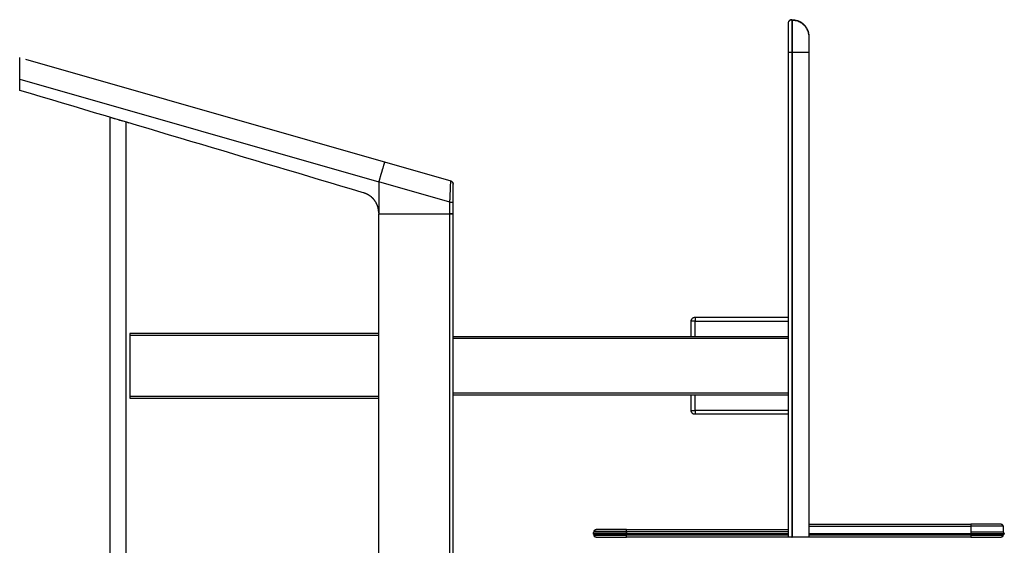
# Model space of a CAD drawing. Header units: millimetres. Extents: x -342 to 1180, y 625 to 2250.
# Tile 2 of 2: x -342 to 1180, y 1437 to 2250. Entities that reach past the tile are written whole.
import ezdxf

# ---------------------------------------------------------------- set-up
doc = ezdxf.new("R2010")
doc.units = ezdxf.units.MM

msp = doc.modelspace()

# ---------------------------------------------------------------- linework, layer by layer
at = {"color": 7, "linetype": 'Continuous', "lineweight": 25}
for p, q in [((851.4, 2249.6), (851.9, 2249.6)), ((877.6, 2227.1), (877.9, 2223.6)), ((845.9, 2199.6), (845.9, 1449.6)), ((851.4, 2199.6), (851.9, 2199.6)), ((851.4, 2199.6), (851.4, 1449.6)), ((851.9, 2199.6), (851.9, 1449.6)), ((877.9, 2199.6), (877.9, 1449.6)), ((-332.9, 2188.8), (324.2, 2000.3)), ((-342.1, 2157.9), (212.9, 1998.8)), ((-342.1, 2140.4), (-342.1, 2157.9)), ((-202.1, 775.8), (-202.1, 2098.4)), ((-173, 2089.8), (-178.7, 2091.5)), ((-178.1, 2091.3), (-178.1, 783)), ((322.9, 1967.5), (212.9, 1999)), ((212.9, 1998.8), (212.9, 1951.3)), ((327.6, 1997.1), (327.3, 1997.8)), ((190, 1981.8), (187.5, 1982.5)), ((322.9, 906.8), (322.9, 1967.5)), ((327.9, 906.8), (327.9, 1967.5)), ((212.9, 1951.3), (212.9, 1949.6)), ((212.9, 1949.6), (322.9, 1949.6)), ((212.9, 924.6), (212.9, 1949.6)), ((695.9, 1759.6), (695.9, 1783.6)), ((701.9, 1789.6), (845.9, 1789.6)), ((701.9, 1783.6), (845.9, 1783.6)), ((212.9, 1764.6), (-172.1, 1764.6)), ((-172.1, 1761.6), (-172.1, 1667.6)), ((845.9, 1759.6), (327.9, 1759.6)), ((-172.1, 1664.6), (212.9, 1664.6)), ((327.9, 1669.6), (845.9, 1669.6)), ((695.9, 1645.6), (695.9, 1669.6)), ((845.9, 1645.6), (701.9, 1645.6)), ((845.9, 1639.6), (701.9, 1639.6)), ((547.8, 1461.4), (547.4, 1461.2)), ((595.9, 1461.6), (845.9, 1461.6)), ((877.9, 1469.6), (1127.9, 1469.6)), ((877.9, 1466.6), (1127.9, 1466.6)), ((1127.9, 1466.6), (1127.9, 1452.6)), ((1177.9, 1466.6), (1177.9, 1457.6)), ((545.9, 1457.5), (545.9, 1458.6)), ((545.9, 1452.6), (545.9, 1453.6)), ((595.9, 1452.6), (595.9, 1458.6)), ((845.7, 1449.6), (595.9, 1449.6)), ((851.4, 1449.6), (851.9, 1449.6)), ((851.7, 1449.6), (851.5, 1449.6)), ((1127.9, 1449.6), (878, 1449.6)), ((1177.9, 1457.6), (1177.9, 1457.6)), ((1177.9, 1453.6), (1177.9, 1453.6)), ((1177.9, 1453.6), (1177.9, 1452.6))]:
    msp.add_line(p, q, dxfattribs=at)
at = {"color": 8, "linetype": 'Continuous', "lineweight": 25}
for p, q in [((701.9, 1759.6), (701.9, 1783.6)), ((212.9, 1761.6), (-172.1, 1761.6)), ((845.9, 1756.6), (327.9, 1756.6)), ((-172.1, 1667.6), (212.9, 1667.6)), ((327.9, 1672.6), (845.9, 1672.6)), ((701.9, 1645.6), (701.9, 1669.6)), ((595.9, 1458.6), (845.9, 1458.6)), ((595.9, 1455.6), (845.9, 1455.6)), ((845.9, 1452.6), (595.9, 1452.6)), ((877.9, 1455.6), (1127.9, 1455.6)), ((1127.9, 1452.6), (877.9, 1452.6))]:
    msp.add_line(p, q, dxfattribs=at)
at = {"color": 7, "linetype": 'Continuous', "lineweight": 25}
for points, knots in [([(851.4, 2249.6), (850.7, 2249.6), (850, 2249.5), (849, 2249.1), (848.7, 2248.9), (848, 2248.5), (847.7, 2248.3), (847.2, 2247.7), (847, 2247.4), (846.6, 2246.8), (846.4, 2246.5), (846, 2245.5), (845.9, 2244.8), (845.9, 2244.1)], [0, 0, 0, 0, 0.25, 0.25, 0.375, 0.375, 0.5, 0.5, 0.625, 0.625, 0.75, 0.75, 1, 1, 1, 1]), ([(845.9, 2244.1), (845.9, 2244.1), (845.9, 2243), (845.9, 2238.5), (845.9, 2231.9), (845.9, 2222), (845.9, 2211.3), (845.9, 2205.4), (845.9, 2199.6)], [0, 0, 0, 0, 0.25, 0.25, 0.5, 0.75, 0.75, 1, 1, 1, 1]), ([(851.4, 2248.7), (850.9, 2248.8), (849.8, 2249), (848.3, 2248.6), (847, 2247.6), (846.5, 2246.6), (846.3, 2246.1)], [0, 0, 0, 0, 0.248836, 0.501575, 0.753674, 1, 1, 1, 1]), ([(851.4, 2249.6), (851.4, 2249.6), (851.4, 2249.5), (851.4, 2248.8), (851.4, 2248.6)], [0, 0, 0, 0, 0.615522, 1, 1, 1, 1]), ([(851.9, 2249.6), (851.9, 2249.6), (851.9, 2248.3), (851.9, 2243.3), (851.9, 2235.9), (851.9, 2224.8), (851.9, 2212.7), (851.9, 2206.2), (851.9, 2199.6)], [0, 0, 0, 0, 0.25, 0.25, 0.5, 0.75, 0.75, 1, 1, 1, 1]), ([(851.9, 2249.6), (853.3, 2249.6), (856.2, 2249.4), (860.5, 2248.3), (864.8, 2246.4), (868.7, 2243.6), (872.1, 2240.2), (874.7, 2236.3), (876.4, 2232.7), (876.9, 2230.3), (877.1, 2229.4)], [0, 0, 0, 0, 0.121479, 0.249658, 0.383071, 0.5198, 0.657615, 0.79177, 0.922617, 1, 1, 1, 1]), ([(877.8, 2226), (877.7, 2226.8), (877.5, 2228.5), (876.6, 2231.3), (875.5, 2233.9), (874.3, 2236.1), (873.2, 2237.8), (871.8, 2239.6), (870, 2241.5), (867.9, 2243.3), (865.3, 2245.1), (862.4, 2246.6), (859.1, 2247.7), (855.5, 2248.5), (853.1, 2248.6), (851.9, 2248.7)], [0, 0, 0, 0, 0.094115, 0.186255, 0.278853, 0.326778, 0.377786, 0.435542, 0.500177, 0.571399, 0.648701, 0.731325, 0.818263, 0.908284, 1, 1, 1, 1]), ([(877.9, 2223.6), (877.9, 2223.6), (877.9, 2223), (877.9, 2220.6), (877.9, 2217), (877.9, 2211.7), (877.9, 2205.9), (877.9, 2202.8), (877.9, 2199.6)], [0, 0, 0, 0, 0.25, 0.25, 0.5, 0.75, 0.75, 1, 1, 1, 1]), ([(845.9, 2199.6), (845.9, 2199.6), (846, 2199.6), (846.4, 2199.6), (846.6, 2199.6), (847, 2199.6), (847.2, 2199.6), (847.7, 2199.6), (848, 2199.6), (848.7, 2199.6), (849, 2199.6), (850, 2199.6), (850.7, 2199.6), (851.4, 2199.6)], [0, 0, 0, 0, 0.25, 0.25, 0.375, 0.375, 0.5, 0.5, 0.625, 0.625, 0.75, 0.75, 1, 1, 1, 1]), ([(851.9, 2199.6), (853.4, 2199.6), (855, 2199.6), (858.2, 2199.6), (859.8, 2199.6), (863, 2199.6), (864.6, 2199.6), (867.6, 2199.6), (869, 2199.6), (871.5, 2199.6), (872.7, 2199.6), (874.6, 2199.6), (875.4, 2199.6), (876.7, 2199.6), (877.1, 2199.6), (877.7, 2199.6), (877.9, 2199.6), (877.9, 2199.6)], [0, 0, 0, 0, 0.125, 0.125, 0.25, 0.25, 0.375, 0.375, 0.5, 0.5, 0.625, 0.625, 0.75, 0.75, 0.875, 0.875, 1, 1, 1, 1]), ([(-342.1, 2157.9), (-342.1, 2158.1), (-342.1, 2158.5), (-342.1, 2159.2), (-342.1, 2159.8), (-342.1, 2160.4), (-342.1, 2161), (-342.1, 2161.6), (-342.1, 2162.2), (-342.1, 2162.8), (-342.1, 2163.4), (-342.1, 2164), (-342.1, 2164.6), (-342.1, 2165.2), (-342.1, 2165.8), (-342.1, 2166.4), (-342.1, 2166.9), (-342.1, 2167.5), (-342.1, 2168.1), (-342.1, 2168.7), (-342.1, 2169.3), (-342.1, 2169.9), (-342.1, 2171.2), (-342.1, 2173.4), (-342.1, 2176.2), (-342.1, 2178.8), (-342.1, 2181.3), (-342.1, 2183.5), (-342.1, 2185.5), (-342.1, 2187.2), (-342.1, 2188.4), (-342.1, 2189.1), (-342.1, 2189.5), (-342.1, 2189.8), (-342.1, 2190.2), (-342.1, 2190.4), (-342.1, 2190.7), (-342.1, 2190.9), (-342.1, 2191.1), (-342.1, 2191.2), (-342.1, 2191.3), (-342.1, 2191.4), (-342.1, 2191.4), (-342.1, 2191.4)], [0, 0, 0, 0, 0.012042, 0.024046, 0.036017, 0.047959, 0.059875, 0.071768, 0.083643, 0.095503, 0.107352, 0.119193, 0.131031, 0.142869, 0.154711, 0.166561, 0.178422, 0.190298, 0.202193, 0.214111, 0.226055, 0.238029, 0.250037, 0.313101, 0.375405, 0.437514, 0.500001, 0.563157, 0.625456, 0.687516, 0.749961, 0.771108, 0.792117, 0.813012, 0.833817, 0.854557, 0.875256, 0.89594, 0.916633, 0.937361, 0.958149, 0.97902, 1, 1, 1, 1]), ([(187.5, 1982.5), (187.5, 1982.5), (187.5, 1982.5), (187.5, 1982.5), (187.5, 1982.5), (187.5, 1982.5), (187.5, 1982.5), (10.9, 2035.2), (-165.6, 2087.8), (-342.1, 2140.4)], [0, 0, 0, 0, 0.0000001, 0.0000001, 0.0000001, 0.0000144, 0.0000144, 0.0000144, 1, 1, 1, 1]), ([(-178.7, 2091.5), (-180.1, 2091.9), (-181.6, 2092.3), (-184.5, 2093.2), (-186, 2093.6), (-188.9, 2094.5), (-190.3, 2094.9), (-193, 2095.7), (-194.3, 2096.1), (-196.6, 2096.8), (-197.6, 2097.1), (-199.4, 2097.6), (-200.1, 2097.8), (-201.2, 2098.2), (-201.6, 2098.3), (-202.2, 2098.5), (-202.3, 2098.5), (-202.3, 2098.5)], [0, 0, 0, 0, 0.125, 0.125, 0.25, 0.25, 0.375, 0.375, 0.5, 0.5, 0.625, 0.625, 0.75, 0.75, 0.875, 0.875, 1, 1, 1, 1]), ([(222.1, 2029.6), (222.1, 2029.6), (222.1, 2029.6), (222, 2029.6), (222, 2029.6), (222, 2029.6), (222, 2029.5), (222, 2029.5), (221.9, 2029.4), (221.9, 2029.3), (221.9, 2029.2), (221.8, 2029.1), (221.8, 2029), (221.8, 2028.9), (221.7, 2028.7), (221.7, 2028.6), (221.6, 2028.4), (221.5, 2028.2), (221.5, 2028), (221.4, 2027.8), (221.3, 2027.6), (221.2, 2027.1), (220.9, 2026.1), (220.4, 2024.6), (219.9, 2022.8), (219.4, 2021.2), (219, 2019.8), (218.7, 2018.9), (218.4, 2018), (218.1, 2017), (217.9, 2016.1), (217.6, 2015), (217.3, 2014), (217, 2013), (216.6, 2011.9), (216.3, 2010.8), (216, 2009.8), (215.7, 2008.7), (215.4, 2007.6), (215.1, 2006.5), (214.7, 2005.4), (214.4, 2004.3), (214.1, 2003.2), (213.8, 2002.2), (213.5, 2001.1), (213.2, 2000), (213, 1999.3), (212.9, 1999)], [0, 0, 0, 0, 0.011744, 0.023576, 0.035495, 0.0475, 0.059589, 0.071762, 0.084016, 0.096351, 0.108765, 0.121256, 0.133823, 0.146463, 0.159176, 0.171958, 0.184808, 0.197725, 0.210704, 0.223746, 0.236846, 0.250004, 0.311443, 0.373775, 0.436715, 0.499963, 0.525076, 0.550169, 0.575224, 0.60022, 0.625139, 0.649962, 0.674671, 0.699248, 0.723677, 0.74794, 0.772022, 0.795908, 0.819584, 0.843036, 0.866252, 0.88922, 0.91193, 0.934371, 0.956535, 0.978414, 1, 1, 1, 1]), ([(212.9, 1999), (212.9, 1999), (212.9, 1998.9), (212.9, 1998.9), (212.9, 1998.8), (212.9, 1998.8), (212.9, 1998.8), (212.9, 1998.8)], [0, 0, 0, 0, 0.3999685, 0.6400262, 0.7840855, 0.8920428, 1, 1, 1, 1]), ([(322.9, 1967.5), (322.9, 1967.6), (322.9, 1968), (322.9, 1968.6), (322.9, 1969.3), (323, 1970), (323, 1970.7), (323, 1971.4), (323.1, 1972.1), (323.1, 1972.9), (323.2, 1974.5), (323.3, 1976.8), (323.4, 1979.7), (323.5, 1982.4), (323.6, 1984.7), (323.7, 1986.8), (323.8, 1988.8), (323.8, 1990.8), (323.9, 1992.8), (324, 1994.8), (324.1, 1996.4), (324.1, 1997.5), (324.2, 1998.2), (324.2, 1998.6), (324.2, 1998.9), (324.2, 1999.2), (324.2, 1999.5), (324.2, 1999.7), (324.2, 1999.9), (324.2, 2000.1), (324.2, 2000.2), (324.2, 2000.3), (324.2, 2000.3), (324.2, 2000.3), (324.2, 2000.3)], [0, 0, 0, 0, 0.011325, 0.02325, 0.035786, 0.048942, 0.062728, 0.077155, 0.092231, 0.107967, 0.124372, 0.185853, 0.248779, 0.303436, 0.355932, 0.406023, 0.453509, 0.498234, 0.563938, 0.627744, 0.689393, 0.748682, 0.769967, 0.79123, 0.812458, 0.833638, 0.85476, 0.87581, 0.896778, 0.917653, 0.938422, 0.959077, 0.979606, 1, 1, 1, 1]), ([(324.2, 2000.3), (324.7, 2000.2), (325.2, 2000), (326.1, 1999.4), (326.5, 1999), (327.2, 1998.1), (327.5, 1997.6), (327.8, 1996.6), (327.9, 1996), (327.9, 1995.5)], [0, 0, 0, 0, 0.25, 0.25, 0.5, 0.5, 0.75, 0.75, 1, 1, 1, 1]), ([(327.6, 1997.1), (327.5, 1997.5), (327.2, 1998.2), (326.3, 1999.1), (325.3, 1999.6), (324.6, 1999.7), (324.2, 1999.7)], [0, 0, 0, 0, 0.243898, 0.494406, 0.747699, 1, 1, 1, 1]), ([(327.9, 1967.5), (327.9, 1971.1), (327.9, 1974.7), (327.9, 1981.4), (327.9, 1984.5), (327.9, 1989.7), (327.9, 1991.9), (327.9, 1994.8), (327.9, 1995.5), (327.9, 1995.5)], [0, 0, 0, 0, 0.25, 0.25, 0.5, 0.5, 0.75, 0.75, 1, 1, 1, 1]), ([(212.9, 1951.3), (212.9, 1951.5), (212.9, 1951.8), (212.8, 1952.4), (212.8, 1952.9), (212.8, 1953.5), (212.7, 1954), (212.7, 1954.6), (212.6, 1955.2), (212.5, 1955.7), (212.4, 1956.3), (212.3, 1956.8), (212.2, 1957.4), (212.1, 1958), (212, 1958.5), (211.9, 1959.1), (211.7, 1959.7), (211.5, 1960.2), (211.4, 1960.8), (211.2, 1961.3), (211, 1961.9), (210.8, 1962.4), (210.6, 1963), (210.4, 1963.6), (210.1, 1964.1), (209.9, 1964.6), (209.6, 1965.2), (209.3, 1965.7), (209.1, 1966.2), (208.8, 1966.8), (208.5, 1967.3), (208.2, 1967.8), (207.8, 1968.3), (207.5, 1968.8), (207.2, 1969.3), (206.8, 1969.8), (206.5, 1970.3), (206.1, 1970.8), (205.7, 1971.3), (205.3, 1971.8), (204.8, 1972.3), (204.3, 1972.9), (203.8, 1973.4), (203.3, 1974), (202.7, 1974.5), (202.1, 1975.1), (201.5, 1975.6), (200.8, 1976.2), (200.1, 1976.7), (199.3, 1977.3), (198.5, 1977.8), (197.7, 1978.3), (196.9, 1978.8), (196, 1979.3), (195.1, 1979.8), (194.1, 1980.3), (193.1, 1980.7), (192.1, 1981.1), (191.1, 1981.5), (190.4, 1981.7), (190, 1981.8)], [0, 0, 0, 0, 0.013371, 0.026815, 0.040332, 0.05392, 0.067578, 0.081303, 0.095095, 0.108951, 0.12287, 0.13685, 0.15089, 0.164987, 0.179139, 0.193345, 0.207603, 0.221909, 0.236263, 0.250662, 0.265104, 0.279586, 0.294107, 0.308663, 0.323253, 0.337874, 0.352524, 0.367199, 0.381899, 0.396619, 0.411358, 0.426113, 0.440881, 0.45566, 0.470447, 0.48524, 0.500036, 0.514867, 0.530392, 0.546609, 0.563513, 0.581097, 0.599357, 0.618282, 0.637866, 0.658097, 0.678965, 0.700455, 0.722553, 0.745244, 0.768509, 0.792328, 0.816682, 0.841547, 0.866899, 0.892711, 0.918957, 0.945608, 0.972633, 1, 1, 1, 1]), ([(322.9, 1967.5), (323.5, 1967.5), (324.1, 1967.5), (325, 1967.5), (325.3, 1967.5), (325.9, 1967.5), (326.2, 1967.5), (326.7, 1967.5), (326.9, 1967.5), (327.2, 1967.5), (327.4, 1967.5), (327.8, 1967.5), (327.9, 1967.5), (327.9, 1967.5)], [0, 0, 0, 0, 0.25, 0.25, 0.375, 0.375, 0.5, 0.5, 0.625, 0.625, 0.75, 0.75, 1, 1, 1, 1]), ([(322.9, 1949.6), (323.5, 1949.6), (324.1, 1949.6), (325, 1949.6), (325.3, 1949.6), (325.9, 1949.6), (326.2, 1949.6), (326.7, 1949.6), (326.9, 1949.6), (327.2, 1949.6), (327.4, 1949.6), (327.8, 1949.6), (327.9, 1949.6), (327.9, 1949.6)], [0, 0, 0, 0, 0.25, 0.25, 0.375, 0.375, 0.5, 0.5, 0.625, 0.625, 0.75, 0.75, 1, 1, 1, 1]), ([(327.9, 1949.6), (327.9, 1949.6), (327.8, 1949.6), (327.4, 1949.6), (327.2, 1949.6), (326.9, 1949.6), (326.7, 1949.6), (326.2, 1949.6), (325.9, 1949.6), (325.3, 1949.6), (325, 1949.6), (324.1, 1949.6), (323.5, 1949.6), (322.9, 1949.6)], [0, 0, 0, 0, 0.25, 0.25, 0.375, 0.375, 0.5, 0.5, 0.625, 0.625, 0.75, 0.75, 1, 1, 1, 1]), ([(695.9, 1783.6), (695.9, 1784), (695.9, 1784.4), (696, 1785.1), (696.1, 1785.5), (696.4, 1786.2), (696.6, 1786.6), (697.1, 1787.3), (697.3, 1787.6), (697.9, 1788.2), (698.2, 1788.4), (698.9, 1788.9), (699.3, 1789.1), (700, 1789.4), (700.4, 1789.5), (701.1, 1789.6), (701.5, 1789.6), (701.9, 1789.6)], [0, 0, 0, 0, 0.125, 0.125, 0.25, 0.25, 0.375, 0.375, 0.5, 0.5, 0.625, 0.625, 0.75, 0.75, 0.875, 0.875, 1, 1, 1, 1]), ([(701.9, 1783.6), (701.5, 1783.6), (701.1, 1783.6), (700.4, 1783.6), (700, 1783.6), (699.3, 1783.6), (698.9, 1783.6), (698.2, 1783.6), (697.9, 1783.6), (697.3, 1783.6), (697.1, 1783.6), (696.6, 1783.6), (696.4, 1783.6), (696.1, 1783.6), (696, 1783.6), (695.9, 1783.6), (695.9, 1783.6), (695.9, 1783.6)], [0, 0, 0, 0, 0.125, 0.125, 0.25, 0.25, 0.375, 0.375, 0.5, 0.5, 0.625, 0.625, 0.75, 0.75, 0.875, 0.875, 1, 1, 1, 1]), ([(701.9, 1789.6), (701.9, 1789.6), (701.9, 1789.6), (701.9, 1789.5), (701.9, 1789.4), (701.9, 1789.1), (701.9, 1788.9), (701.9, 1788.4), (701.9, 1788.2), (701.9, 1787.6), (701.9, 1787.3), (701.9, 1786.6), (701.9, 1786.2), (701.9, 1785.5), (701.9, 1785.1), (701.9, 1784.4), (701.9, 1784), (701.9, 1783.6)], [0, 0, 0, 0, 0.125, 0.125, 0.25, 0.25, 0.375, 0.375, 0.5, 0.5, 0.625, 0.625, 0.75, 0.75, 0.875, 0.875, 1, 1, 1, 1]), ([(-172.1, 1764.6), (-172.1, 1764.6), (-172.1, 1764.6), (-172.1, 1764.3), (-172.1, 1764), (-172.1, 1763.5), (-172.1, 1763.1), (-172.1, 1762.4), (-172.1, 1762), (-172.1, 1761.6)], [0, 0, 0, 0, 0.25, 0.25, 0.5, 0.5, 0.75, 0.75, 1, 1, 1, 1]), ([(-172.1, 1667.6), (-172.1, 1667.3), (-172.1, 1666.9), (-172.1, 1666.2), (-172.1, 1665.8), (-172.1, 1665.2), (-172.1, 1665), (-172.1, 1664.7), (-172.1, 1664.6), (-172.1, 1664.6)], [0, 0, 0, 0, 0.25, 0.25, 0.5, 0.5, 0.75, 0.75, 1, 1, 1, 1]), ([(701.9, 1639.6), (701.5, 1639.6), (701.1, 1639.7), (700.4, 1639.8), (700, 1639.9), (699.3, 1640.2), (698.9, 1640.4), (698.2, 1640.8), (697.9, 1641.1), (697.3, 1641.7), (697.1, 1642), (696.6, 1642.7), (696.4, 1643.1), (696.1, 1643.8), (696, 1644.2), (695.9, 1644.9), (695.9, 1645.3), (695.9, 1645.6)], [0, 0, 0, 0, 0.125, 0.125, 0.25, 0.25, 0.375, 0.375, 0.5, 0.5, 0.625, 0.625, 0.75, 0.75, 0.875, 0.875, 1, 1, 1, 1]), ([(695.9, 1645.6), (695.9, 1645.6), (695.9, 1645.6), (696, 1645.6), (696.1, 1645.6), (696.4, 1645.6), (696.6, 1645.6), (697.1, 1645.6), (697.3, 1645.6), (697.9, 1645.6), (698.2, 1645.6), (698.9, 1645.6), (699.3, 1645.6), (700, 1645.6), (700.4, 1645.6), (701.1, 1645.6), (701.5, 1645.6), (701.9, 1645.6)], [0, 0, 0, 0, 0.125, 0.125, 0.25, 0.25, 0.375, 0.375, 0.5, 0.5, 0.625, 0.625, 0.75, 0.75, 0.875, 0.875, 1, 1, 1, 1]), ([(701.9, 1645.6), (701.9, 1645.3), (701.9, 1644.9), (701.9, 1644.2), (701.9, 1643.8), (701.9, 1643.1), (701.9, 1642.7), (701.9, 1642), (701.9, 1641.7), (701.9, 1641.1), (701.9, 1640.8), (701.9, 1640.4), (701.9, 1640.2), (701.9, 1639.9), (701.9, 1639.8), (701.9, 1639.7), (701.9, 1639.6), (701.9, 1639.6)], [0, 0, 0, 0, 0.125, 0.125, 0.25, 0.25, 0.375, 0.375, 0.5, 0.5, 0.625, 0.625, 0.75, 0.75, 0.875, 0.875, 1, 1, 1, 1]), ([(545.9, 1458.6), (545.9, 1459), (545.9, 1459.4), (546.2, 1460.1), (546.5, 1460.5), (547, 1461), (547.4, 1461.3), (548.1, 1461.6), (548.5, 1461.6), (548.9, 1461.6)], [0, 0, 0, 0, 0.25, 0.25, 0.5, 0.5, 0.75, 0.75, 1, 1, 1, 1]), ([(547.8, 1461.4), (547.5, 1461.3), (547, 1461), (546.5, 1460.3), (546.4, 1459.4), (546.7, 1458.9), (546.8, 1458.6)], [0, 0, 0, 0, 0.246883, 0.497393, 0.749174, 1, 1, 1, 1]), ([(595.9, 1461.6), (589.7, 1461.6), (583.6, 1461.6), (572.2, 1461.6), (561.8, 1461.6), (554.8, 1461.6), (550.1, 1461.6), (548.9, 1461.6), (548.9, 1461.6)], [0, 0, 0, 0, 0.25, 0.25, 0.5, 0.75, 0.75, 1, 1, 1, 1]), ([(595.9, 1458.6), (595.9, 1459), (595.9, 1459.4), (595.9, 1460.1), (595.9, 1460.5), (595.9, 1461), (595.9, 1461.3), (595.9, 1461.6), (595.9, 1461.6), (595.9, 1461.6)], [0, 0, 0, 0, 0.25, 0.25, 0.5, 0.5, 0.75, 0.75, 1, 1, 1, 1]), ([(1127.9, 1469.6), (1127.9, 1469.6), (1127.9, 1469.6), (1127.9, 1469.3), (1127.9, 1469), (1127.9, 1468.5), (1127.9, 1468.1), (1127.9, 1467.4), (1127.9, 1467), (1127.9, 1466.6)], [0, 0, 0, 0, 0.25, 0.25, 0.5, 0.5, 0.75, 0.75, 1, 1, 1, 1]), ([(1174.9, 1469.6), (1174.9, 1469.6), (1173.6, 1469.6), (1168.9, 1469.6), (1162, 1469.6), (1151.5, 1469.6), (1140.2, 1469.6), (1134, 1469.6), (1127.9, 1469.6)], [0, 0, 0, 0, 0.25, 0.25, 0.5, 0.75, 0.75, 1, 1, 1, 1]), ([(1174.9, 1469.6), (1175.2, 1469.6), (1175.6, 1469.6), (1176.3, 1469.3), (1176.7, 1469), (1177.3, 1468.5), (1177.5, 1468.1), (1177.8, 1467.4), (1177.9, 1467), (1177.9, 1466.6)], [0, 0, 0, 0, 0.25, 0.25, 0.5, 0.5, 0.75, 0.75, 1, 1, 1, 1]), ([(1176.9, 1466.6), (1177, 1466.9), (1177.3, 1467.4), (1177.2, 1468.3), (1176.8, 1469), (1176.2, 1469.3), (1176, 1469.4)], [0, 0, 0, 0, 0.250826, 0.502607, 0.753117, 1, 1, 1, 1]), ([(1176.8, 1468.8), (1176.7, 1468.9), (1176.6, 1469.2), (1176.3, 1469.3), (1176, 1469.4)], [0, 0, 0, 0, 0.133919, 1, 1, 1, 1]), ([(1177.9, 1466.6), (1177.8, 1466.6), (1177.7, 1466.6), (1177.1, 1466.6), (1176.8, 1466.6)], [0, 0, 0, 0, 0.617021, 1, 1, 1, 1]), ([(546.8, 1457.6), (546.5, 1457.6), (545.9, 1457.5), (545, 1457.1), (544.3, 1456.4), (544.2, 1455.9), (544.1, 1455.6)], [0, 0, 0, 0, 0.244109, 0.496239, 0.75033, 1, 1, 1, 1]), ([(544.1, 1455.6), (544.2, 1455.4), (544.3, 1454.9), (545, 1454.2), (545.9, 1453.7), (546.5, 1453.6), (546.8, 1453.6)], [0, 0, 0, 0, 0.24967, 0.503761, 0.755891, 1, 1, 1, 1]), ([(595.9, 1458.6), (592.9, 1458.6), (589.9, 1458.6), (583.7, 1458.6), (580.5, 1458.6), (574.4, 1458.6), (571.4, 1458.6), (565.6, 1458.6), (563, 1458.6), (558.1, 1458.6), (555.9, 1458.6), (552.1, 1458.6), (550.6, 1458.6), (548.2, 1458.6), (547.3, 1458.6), (546.1, 1458.6), (545.9, 1458.6), (545.9, 1458.6)], [0, 0, 0, 0, 0.125, 0.125, 0.25, 0.25, 0.375, 0.375, 0.5, 0.5, 0.625, 0.625, 0.75, 0.75, 0.875, 0.875, 1, 1, 1, 1]), ([(545.9, 1452.6), (545.9, 1452.6), (546, 1452.6), (546.7, 1452.6), (546.9, 1452.6)], [0, 0, 0, 0, 0.617021, 1, 1, 1, 1]), ([(548.9, 1449.6), (548.5, 1449.6), (548.1, 1449.7), (547.4, 1450), (547, 1450.2), (546.5, 1450.8), (546.2, 1451.1), (545.9, 1451.9), (545.9, 1452.3), (545.9, 1452.6)], [0, 0, 0, 0, 0.25, 0.25, 0.5, 0.5, 0.75, 0.75, 1, 1, 1, 1]), ([(546.8, 1452.6), (546.7, 1452.3), (546.4, 1451.8), (546.5, 1451), (547, 1450.2), (547.5, 1450), (547.8, 1449.8)], [0, 0, 0, 0, 0.2508262, 0.5026069, 0.7531173, 1, 1, 1, 1]), ([(595.9, 1457.6), (594, 1457.6), (590.6, 1457.6), (585.9, 1457.6), (582.1, 1457.6), (579.1, 1457.6), (575.3, 1457.6), (570.6, 1457.6), (565, 1457.6), (560.2, 1457.6), (556.9, 1457.6), (554.7, 1457.6), (553.2, 1457.6), (551.4, 1457.6), (549.7, 1457.6), (548, 1457.6), (547.2, 1457.6), (546.8, 1457.6)], [0, 0, 0, 0, 0.081123, 0.149962, 0.206511, 0.250765, 0.288051, 0.383851, 0.481976, 0.57903, 0.667092, 0.699278, 0.740786, 0.791615, 0.851763, 0.921224, 1, 1, 1, 1]), ([(546.8, 1453.6), (547.2, 1453.6), (548, 1453.6), (549.7, 1453.6), (551.4, 1453.6), (553.2, 1453.6), (554.7, 1453.6), (556.9, 1453.6), (560.2, 1453.6), (565, 1453.6), (570.6, 1453.6), (575.3, 1453.6), (579.1, 1453.6), (582.1, 1453.6), (585.9, 1453.6), (590.6, 1453.6), (594, 1453.6), (595.9, 1453.6)], [0, 0, 0, 0, 0.0787758, 0.1482375, 0.2083847, 0.2592138, 0.3007219, 0.3329082, 0.4209698, 0.5180243, 0.6161492, 0.7119488, 0.7492352, 0.7934891, 0.8500382, 0.9188765, 1, 1, 1, 1]), ([(548.9, 1449.6), (548.9, 1449.6), (550.1, 1449.6), (554.8, 1449.6), (561.8, 1449.6), (572.2, 1449.6), (583.6, 1449.6), (589.7, 1449.6), (595.9, 1449.6)], [0, 0, 0, 0, 0.25, 0.25, 0.5, 0.75, 0.75, 1, 1, 1, 1]), ([(595.9, 1449.6), (595.9, 1449.6), (595.9, 1449.7), (595.9, 1450), (595.9, 1450.2), (595.9, 1450.8), (595.9, 1451.1), (595.9, 1451.9), (595.9, 1452.3), (595.9, 1452.6)], [0, 0, 0, 0, 0.25, 0.25, 0.5, 0.5, 0.75, 0.75, 1, 1, 1, 1]), ([(851.4, 1449.6), (850.7, 1449.6), (850, 1449.6), (849, 1449.6), (848.7, 1449.6), (848, 1449.6), (847.7, 1449.6), (847.2, 1449.6), (847, 1449.6), (846.6, 1449.6), (846.4, 1449.6), (846, 1449.6), (845.9, 1449.6), (845.9, 1449.6)], [0, 0, 0, 0, 0.25, 0.25, 0.375, 0.375, 0.5, 0.5, 0.625, 0.625, 0.75, 0.75, 1, 1, 1, 1]), ([(877.9, 1449.6), (877.9, 1449.6), (877.7, 1449.6), (877.1, 1449.6), (876.7, 1449.6), (875.4, 1449.6), (874.6, 1449.6), (872.7, 1449.6), (871.5, 1449.6), (869, 1449.6), (867.6, 1449.6), (864.6, 1449.6), (863, 1449.6), (859.8, 1449.6), (858.2, 1449.6), (855, 1449.6), (853.4, 1449.6), (851.9, 1449.6)], [0, 0, 0, 0, 0.125, 0.125, 0.25, 0.25, 0.375, 0.375, 0.5, 0.5, 0.625, 0.625, 0.75, 0.75, 0.875, 0.875, 1, 1, 1, 1]), ([(1176.9, 1457.6), (1176.5, 1457.6), (1175.7, 1457.6), (1174.1, 1457.6), (1172.3, 1457.6), (1170.6, 1457.6), (1169, 1457.6), (1166.8, 1457.6), (1163.5, 1457.6), (1158.7, 1457.6), (1153.2, 1457.6), (1148.4, 1457.6), (1144.6, 1457.6), (1141.6, 1457.6), (1137.8, 1457.6), (1133.2, 1457.6), (1129.7, 1457.6), (1127.9, 1457.6)], [0, 0, 0, 0, 0.078776, 0.148236, 0.208384, 0.259215, 0.300724, 0.332911, 0.420972, 0.518027, 0.61615, 0.711948, 0.749235, 0.793489, 0.850038, 0.918877, 1, 1, 1, 1]), ([(1127.9, 1453.6), (1129.7, 1453.6), (1133.2, 1453.6), (1137.8, 1453.6), (1141.6, 1453.6), (1144.6, 1453.6), (1148.4, 1453.6), (1153.2, 1453.6), (1158.7, 1453.6), (1163.5, 1453.6), (1166.8, 1453.6), (1169, 1453.6), (1170.6, 1453.6), (1172.3, 1453.6), (1174.1, 1453.6), (1175.7, 1453.6), (1176.5, 1453.6), (1176.9, 1453.6)], [0, 0, 0, 0, 0.081123, 0.149962, 0.206511, 0.250765, 0.288052, 0.38385, 0.481973, 0.579028, 0.667089, 0.699276, 0.740785, 0.791616, 0.851764, 0.921224, 1, 1, 1, 1]), ([(1127.9, 1452.6), (1130.8, 1452.6), (1133.9, 1452.6), (1140.1, 1452.6), (1143.2, 1452.6), (1149.4, 1452.6), (1152.4, 1452.6), (1158.1, 1452.6), (1160.8, 1452.6), (1165.7, 1452.6), (1167.8, 1452.6), (1171.6, 1452.6), (1173.1, 1452.6), (1175.6, 1452.6), (1176.5, 1452.6), (1177.6, 1452.6), (1177.9, 1452.6), (1177.9, 1452.6)], [0, 0, 0, 0, 0.125, 0.125, 0.25, 0.25, 0.375, 0.375, 0.5, 0.5, 0.625, 0.625, 0.75, 0.75, 0.875, 0.875, 1, 1, 1, 1]), ([(1127.9, 1452.6), (1127.9, 1452.3), (1127.9, 1451.9), (1127.9, 1451.1), (1127.9, 1450.8), (1127.9, 1450.2), (1127.9, 1450), (1127.9, 1449.7), (1127.9, 1449.6), (1127.9, 1449.6)], [0, 0, 0, 0, 0.25, 0.25, 0.5, 0.5, 0.75, 0.75, 1, 1, 1, 1]), ([(1127.9, 1449.6), (1134, 1449.6), (1140.2, 1449.6), (1151.5, 1449.6), (1162, 1449.6), (1168.9, 1449.6), (1173.6, 1449.6), (1174.9, 1449.6), (1174.9, 1449.6)], [0, 0, 0, 0, 0.25, 0.25, 0.5, 0.75, 0.75, 1, 1, 1, 1]), ([(1177.9, 1452.6), (1177.9, 1452.3), (1177.8, 1451.9), (1177.5, 1451.1), (1177.3, 1450.8), (1176.7, 1450.2), (1176.3, 1450), (1175.6, 1449.7), (1175.2, 1449.6), (1174.9, 1449.6)], [0, 0, 0, 0, 0.25, 0.25, 0.5, 0.5, 0.75, 0.75, 1, 1, 1, 1]), ([(1176, 1449.8), (1176.2, 1450), (1176.8, 1450.2), (1177.2, 1451), (1177.3, 1451.8), (1177, 1452.3), (1176.9, 1452.6)], [0, 0, 0, 0, 0.246883, 0.497393, 0.749174, 1, 1, 1, 1]), ([(1179.6, 1455.6), (1179.5, 1455.9), (1179.4, 1456.4), (1178.8, 1457.1), (1177.9, 1457.5), (1177.2, 1457.6), (1176.9, 1457.6)], [0, 0, 0, 0, 0.249642, 0.503743, 0.755894, 1, 1, 1, 1]), ([(1176.9, 1453.6), (1177.2, 1453.6), (1177.9, 1453.7), (1178.8, 1454.2), (1179.4, 1454.9), (1179.5, 1455.4), (1179.6, 1455.6)], [0, 0, 0, 0, 0.2441055, 0.496257, 0.750358, 1, 1, 1, 1]), ([(1179.6, 1455.6), (1179.5, 1455.9), (1179.4, 1456.4), (1178.8, 1457.1), (1178.2, 1457.4), (1177.8, 1457.5), (1177.8, 1457.5)], [0, 0, 0, 0, 0.328665, 0.663148, 0.995051, 1, 1, 1, 1]), ([(1179.9, 1455.6), (1179.9, 1455.4), (1179.8, 1455.1), (1179.6, 1454.6), (1179.5, 1454.4), (1179.1, 1454), (1178.9, 1453.9), (1178.4, 1453.7), (1178.1, 1453.6), (1177.9, 1453.6)], [0, 0, 0, 0, 0.25, 0.25, 0.5, 0.5, 0.75, 0.75, 1, 1, 1, 1])]:
    msp.add_open_spline(points, degree=3, knots=knots, dxfattribs=at)
at = {"color": 8, "linetype": 'Continuous', "lineweight": 25}
for points, knots in [([(851.4, 2248.6), (851.4, 2248.4), (851.4, 2247.9), (851.4, 2246.4), (851.4, 2244.1), (851.4, 2241.5), (851.4, 2238.5), (851.4, 2235), (851.4, 2231.2), (851.4, 2227), (851.4, 2222.7), (851.4, 2217.6), (851.4, 2211.9), (851.4, 2205.7), (851.4, 2201.6), (851.4, 2199.6)], [0, 0, 0, 0, 0.036744, 0.131591, 0.204514, 0.278589, 0.353452, 0.428715, 0.503978, 0.57884, 0.652915, 0.725839, 0.820686, 0.912245, 1, 1, 1, 1]), ([(1176.8, 1466.6), (1176.7, 1466.6), (1176.2, 1466.6), (1174.6, 1466.6), (1172.4, 1466.6), (1169.8, 1466.6), (1166.7, 1466.6), (1163.3, 1466.6), (1159.4, 1466.6), (1155.3, 1466.6), (1150.9, 1466.6), (1145.8, 1466.6), (1140.2, 1466.6), (1134, 1466.6), (1129.9, 1466.6), (1127.9, 1466.6)], [0, 0, 0, 0, 0.037077, 0.131892, 0.20479, 0.278839, 0.353676, 0.428913, 0.50415, 0.578986, 0.653035, 0.725933, 0.820748, 0.912275, 1, 1, 1, 1]), ([(544.2, 1455.6), (544.3, 1455.6), (544.5, 1455.6), (546, 1455.6), (548.6, 1455.6), (552.4, 1455.6), (557.1, 1455.6), (562.5, 1455.6), (568.5, 1455.6), (574.8, 1455.6), (581.6, 1455.6), (588.7, 1455.6), (593.5, 1455.6), (595.9, 1455.6)], [0, 0, 0, 0, 0.032211, 0.131832, 0.231451, 0.331072, 0.430693, 0.530311, 0.62425, 0.718191, 0.812126, 0.906064, 1, 1, 1, 1]), ([(546.9, 1452.6), (547.1, 1452.6), (547.6, 1452.6), (549.1, 1452.6), (551.4, 1452.6), (554, 1452.6), (557, 1452.6), (560.4, 1452.6), (564.3, 1452.6), (568.4, 1452.6), (572.8, 1452.6), (577.9, 1452.6), (583.6, 1452.6), (589.7, 1452.6), (593.9, 1452.6), (595.9, 1452.6)], [0, 0, 0, 0, 0.037077, 0.131892, 0.20479, 0.278839, 0.353676, 0.428913, 0.50415, 0.578986, 0.653035, 0.725933, 0.820748, 0.912275, 1, 1, 1, 1]), ([(595.9, 1457.6), (595.9, 1457.6), (595.9, 1457.6), (595.9, 1457.4), (595.9, 1457.2), (595.9, 1456.8), (595.9, 1456.6), (595.9, 1456.1), (595.9, 1455.9), (595.9, 1455.6)], [0, 0, 0, 0, 0.25, 0.25, 0.5, 0.5, 0.75, 0.75, 1, 1, 1, 1]), ([(595.9, 1455.6), (595.9, 1455.4), (595.9, 1455.1), (595.9, 1454.6), (595.9, 1454.4), (595.9, 1454), (595.9, 1453.9), (595.9, 1453.7), (595.9, 1453.6), (595.9, 1453.6)], [0, 0, 0, 0, 0.25, 0.25, 0.5, 0.5, 0.75, 0.75, 1, 1, 1, 1]), ([(1127.9, 1457.6), (1127.9, 1457.6), (1127.9, 1457.6), (1127.9, 1457.4), (1127.9, 1457.2), (1127.9, 1456.8), (1127.9, 1456.6), (1127.9, 1456.1), (1127.9, 1455.9), (1127.9, 1455.6)], [0, 0, 0, 0, 0.25, 0.25, 0.5, 0.5, 0.75, 0.75, 1, 1, 1, 1]), ([(1127.9, 1455.6), (1130.4, 1455.6), (1135.5, 1455.6), (1143, 1455.6), (1150.1, 1455.6), (1156.7, 1455.6), (1162.8, 1455.6), (1168, 1455.6), (1172.3, 1455.6), (1175.6, 1455.6), (1178, 1455.6), (1179.3, 1455.6), (1179.5, 1455.6), (1179.5, 1455.6)], [0, 0, 0, 0, 0.099629, 0.199258, 0.298885, 0.398515, 0.498144, 0.59777, 0.691717, 0.785665, 0.879608, 0.973554, 1, 1, 1, 1]), ([(1127.9, 1455.6), (1127.9, 1455.4), (1127.9, 1455.1), (1127.9, 1454.6), (1127.9, 1454.4), (1127.9, 1454), (1127.9, 1453.9), (1127.9, 1453.7), (1127.9, 1453.6), (1127.9, 1453.6)], [0, 0, 0, 0, 0.25, 0.25, 0.5, 0.5, 0.75, 0.75, 1, 1, 1, 1])]:
    msp.add_open_spline(points, degree=3, knots=knots, dxfattribs=at)

doc.saveas('drawing.dxf')
